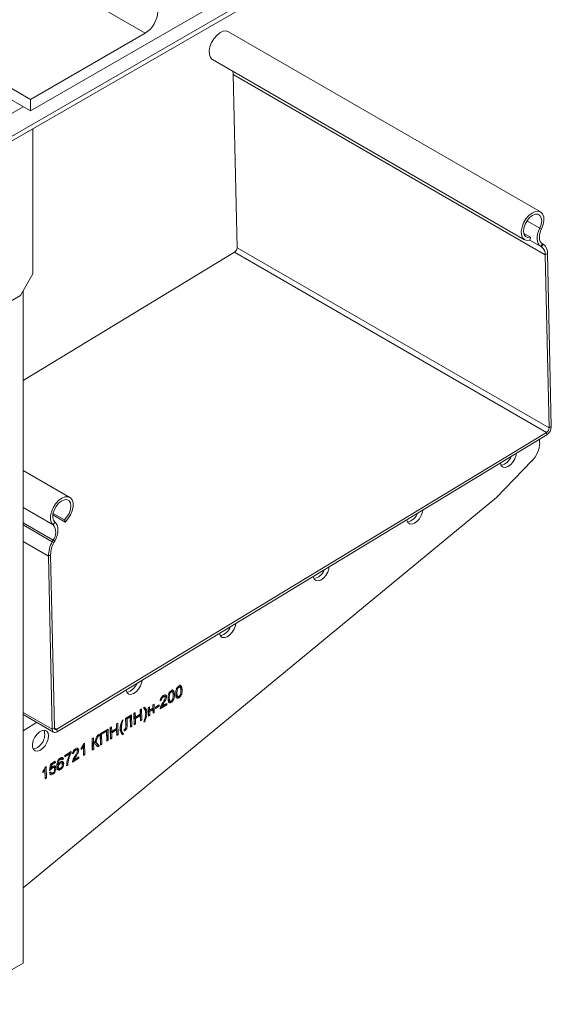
# Model space of a CAD drawing. Header units: millimetres. Extents: x -429 to 669, y -1273 to -42.
# Tile 3 of 10: x -107 to 44, y -1227 to -948. Entities that reach past the tile are written whole.
import ezdxf

# ---------------------------------------------------------------- set-up
doc = ezdxf.new("R2010")
doc.units = ezdxf.units.MM

msp = doc.modelspace()

# ---------------------------------------------------------------- linework, layer by layer
at = {"color": 7, "linetype": 'Continuous', "lineweight": 0}
for p, q in [((-71.5, -951.96), (-283.63, -829.5)), ((-165.9, -1013.81), (21.48, -905.63)), ((-46.6, -963.69), (41.79, -1014.71)), ((-165.9, -1007.27), (-106.15, -972.78)), ((36.59, -1005.09), (40.22, -1007.19)), ((40.72, -1007.35), (40.22, -1007.19)), ((37.42, -1010.56), (40.49, -1012.34)), ((37.42, -1010.56), (40.74, -1012.48)), ((40.94, -1011.56), (40.49, -1012.34)), ((40.74, -1012.48), (41.19, -1011.7)), ((-46.21, -1013.96), (42.18, -1064.99)), ((-45.52, -1012.73), (42.86, -1063.75)), ((42.43, -1014.33), (41.79, -1014.71)), ((42.86, -1063.75), (43.5, -1063.37)), ((42.19, -1065.71), (42.18, -1064.99)), ((-106.15, -1086.25), (-97.59, -1091.19)), ((-106.15, -1090.62), (-97.62, -1095.55)), ((-106.15, -1091.2), (-97.86, -1095.99)), ((-97.59, -1091.19), (-97.11, -1090.43)), ((-97.15, -1095.77), (-97.62, -1095.55)), ((-106.15, -1095.87), (-98.95, -1100.02)), ((-97.86, -1095.99), (-97.39, -1096.21)), ((-98.32, -1099.64), (-98.95, -1100.02)), ((-63.61, -1139.05), (-63.25, -1139.25)), ((-61.43, -1137.73), (-61.08, -1137.94)), ((-106.15, -1144.29), (-97.88, -1149.07)), ((-106.06, -1144.95), (-106.15, -1145)), ((-102.28, -1147.13), (-106.15, -1149.47)), ((-77.01, -1147.58), (-76.66, -1147.78)), ((-97.88, -1149.07), (-97.24, -1148.68)), ((-97.24, -1148.64), (-96.52, -1149.06)), ((-96.52, -1149.06), (-96.5, -1149.78)), ((-85.56, -1151.61), (-85.21, -1151.82)), ((-85.49, -1152.85), (-85.14, -1153.06))]:
    msp.add_line(p, q, dxfattribs=at)
at = {"color": 7, "linetype": 'Continuous', "lineweight": 15}
for p, q in [((-166.73, -1015.64), (20.66, -907.46)), ((-104.03, -974), (-26.25, -929.1)), ((-71.5, -951.96), (-104.03, -970.74)), ((40.46, -1002.57), (-47.92, -951.55)), ((-52.47, -959.43), (35.91, -1010.45)), ((-45.52, -1012.73), (-46.6, -963.69)), ((-104.03, -970.74), (-111.81, -966.25)), ((-104.03, -974), (-113.93, -968.29)), ((-104.03, -970.74), (-104.03, -974)), ((-103.32, -979.03), (-103.32, -1020.15)), ((35.68, -1008.66), (37.58, -1009.76)), ((37.58, -1009.76), (37.43, -1010.56)), ((41.19, -1011.7), (40.94, -1011.56)), ((-106.15, -1050.29), (-46.21, -1013.96)), ((40.74, -1012.48), (40.49, -1012.34)), ((42.86, -1063.75), (41.79, -1014.71)), ((43.5, -1063.37), (42.43, -1014.33)), ((-106.86, -1026.27), (-103.32, -1020.15)), ((-106.15, -1025.05), (-106.15, -1215.3)), ((-126.66, -1037.7), (-106.86, -1026.27)), ((-96.52, -1149.06), (42.18, -1064.99)), ((-96.5, -1149.78), (42.19, -1065.71)), ((40.2, -1067.91), (40.18, -1066.93)), ((27.97, -1083.39), (37.96, -1073.1)), ((-92.89, -1083.41), (-106.15, -1075.75)), ((-106.15, -1193.95), (27.97, -1083.39)), ((-97.72, -1088.39), (-94.25, -1090.38)), ((-97.64, -1087.93), (-94.43, -1089.78)), ((-94.25, -1090.38), (-94.43, -1089.78)), ((-97.62, -1095.55), (-97.86, -1095.99)), ((-97.15, -1095.77), (-97.39, -1096.21)), ((-98.95, -1100.02), (-97.88, -1149.07)), ((-98.32, -1099.64), (-97.24, -1148.68)), ((-62.37, -1137.02), (-62.02, -1137.23)), ((-61.63, -1137.21), (-62.08, -1136.96)), ((-66.76, -1139.68), (-66.41, -1139.89)), ((-65.96, -1139.85), (-66.4, -1139.59)), ((-65.87, -1139.67), (-65.92, -1139.96)), ((-65.91, -1139.47), (-65.87, -1139.67)), ((-65.87, -1139.67), (-65.52, -1139.87)), ((-65.06, -1139.93), (-64.7, -1140.13)), ((-64.92, -1138.79), (-64.56, -1138.99)), ((-64.54, -1138.34), (-64.19, -1138.54)), ((-63.81, -1138.53), (-64.25, -1138.28)), ((-62.88, -1138.61), (-62.53, -1138.81)), ((-62.74, -1137.47), (-62.39, -1137.67)), ((-62.69, -1139.55), (-62.25, -1139.8)), ((-62.16, -1139.81), (-62.3, -1139.91)), ((-62.3, -1139.91), (-61.95, -1140.12)), ((-72.03, -1142.92), (-71.77, -1142.76)), ((-70.66, -1142.97), (-70.3, -1142.75)), ((-70.61, -1145.33), (-70.66, -1142.97)), ((-70.65, -1142.96), (-70.63, -1143.5)), ((-70.3, -1142.75), (-70.28, -1143.7)), ((-69.36, -1142.18), (-69, -1141.96)), ((-69.34, -1143.13), (-69.36, -1142.18)), ((-69.34, -1142.17), (-69.3, -1144.11)), ((-69, -1141.96), (-68.95, -1144.32)), ((-68.61, -1142.77), (-67.56, -1142.14)), ((-68.6, -1143.15), (-68.61, -1142.77)), ((-67.55, -1142.51), (-68.6, -1143.15)), ((-67.87, -1142.32), (-67.55, -1142.51)), ((-67.56, -1142.14), (-67.55, -1142.51)), ((-66.93, -1140.79), (-67.29, -1140.97)), ((-67.28, -1140.59), (-66.93, -1140.79)), ((-65.43, -1142.18), (-67.28, -1143.31)), ((-65.78, -1141.98), (-67.18, -1142.83)), ((-67.18, -1142.41), (-66.82, -1142.61)), ((-66.82, -1142.61), (-65.44, -1141.77)), ((-66.63, -1141.47), (-66.27, -1141.67)), ((-65.78, -1141.98), (-65.78, -1141.98)), ((-65.78, -1141.98), (-65.43, -1142.18)), ((-65.44, -1141.77), (-65.43, -1142.18)), ((-64.87, -1140.86), (-64.43, -1141.12)), ((-64.33, -1141.12), (-64.48, -1141.23)), ((-64.48, -1141.23), (-64.12, -1141.43)), ((-106.15, -1144.89), (-97.48, -1149.9)), ((-77.1, -1145.99), (-75.4, -1144.96)), ((-75.79, -1145.57), (-76.69, -1146.12)), ((-76.11, -1145.39), (-75.79, -1145.57)), ((-75.72, -1148.42), (-75.79, -1145.57)), ((-75.74, -1145.17), (-75.68, -1147.98)), ((-75.4, -1144.96), (-75.33, -1148.18)), ((-74.74, -1144.56), (-74.35, -1144.32)), ((-74.67, -1147.79), (-74.74, -1144.56)), ((-74.69, -1144.53), (-74.67, -1145.44)), ((-74.67, -1145.44), (-74.32, -1145.64)), ((-74.35, -1145.62), (-74.66, -1145.81)), ((-74.66, -1145.81), (-74.63, -1147.34)), ((-74.66, -1145.81), (-74.31, -1146.02)), ((-74.35, -1144.32), (-74.32, -1145.64)), ((-74.32, -1145.64), (-72.94, -1144.81)), ((-72.93, -1145.18), (-74.31, -1146.02)), ((-73.25, -1145), (-72.93, -1145.18)), ((-72.97, -1143.49), (-72.57, -1143.24)), ((-72.94, -1144.81), (-72.97, -1143.49)), ((-72.9, -1146.71), (-72.93, -1145.18)), ((-72.91, -1143.45), (-72.85, -1146.27)), ((-72.57, -1143.24), (-72.5, -1146.47)), ((-71.56, -1143.3), (-71.21, -1143.51)), ((-71.39, -1144.18), (-71.04, -1144.39)), ((-70.63, -1143.5), (-70.28, -1143.7)), ((-70.32, -1143.68), (-70.63, -1143.87)), ((-70.63, -1143.87), (-70.6, -1144.9)), ((-70.63, -1143.87), (-70.27, -1144.07)), ((-70.6, -1144.9), (-70.62, -1144.91)), ((-70.25, -1145.11), (-70.61, -1145.33)), ((-70.6, -1144.9), (-70.25, -1145.11)), ((-70.28, -1143.7), (-69.34, -1143.13)), ((-69.33, -1143.5), (-70.27, -1144.07)), ((-70.27, -1144.07), (-70.25, -1145.11)), ((-69.65, -1143.32), (-69.33, -1143.5)), ((-69.31, -1144.54), (-69.33, -1143.5)), ((-69.3, -1144.11), (-69.32, -1144.12)), ((-68.95, -1144.32), (-69.31, -1144.54)), ((-69.3, -1144.11), (-68.95, -1144.32)), ((-81.45, -1148.63), (-81.05, -1148.39)), ((-81.4, -1148.6), (-81.38, -1149.51)), ((-81.05, -1148.39), (-81.02, -1149.71)), ((-79.67, -1147.55), (-79.28, -1147.31)), ((-79.64, -1148.87), (-79.67, -1147.55)), ((-79.62, -1147.52), (-79.56, -1150.33)), ((-79.28, -1147.31), (-79.2, -1150.53)), ((-78.64, -1148.58), (-78.29, -1148.79)), ((-78.41, -1147.82), (-78.22, -1147.93)), ((-78.24, -1147.1), (-78.05, -1147.21)), ((-78.01, -1146.54), (-77.75, -1146.39)), ((-77.05, -1148.26), (-77.1, -1145.99)), ((-77.05, -1145.96), (-77.01, -1147.58)), ((-77.01, -1145.94), (-76.69, -1146.12)), ((-76.69, -1146.12), (-76.66, -1147.78)), ((-75.68, -1147.98), (-75.73, -1148.01)), ((-75.33, -1148.18), (-75.72, -1148.42)), ((-75.68, -1147.98), (-75.33, -1148.18)), ((-74.63, -1147.34), (-74.68, -1147.37)), ((-74.27, -1147.55), (-74.67, -1147.79)), ((-74.63, -1147.34), (-74.27, -1147.55)), ((-74.31, -1146.02), (-74.27, -1147.55)), ((-72.85, -1146.27), (-72.91, -1146.3)), ((-72.5, -1146.47), (-72.9, -1146.71)), ((-72.85, -1146.27), (-72.5, -1146.47)), ((-71.68, -1146.85), (-71.94, -1147.01)), ((-71.86, -1146.75), (-71.68, -1146.85)), ((-85.37, -1151.06), (-85.02, -1151.27)), ((-85.1, -1150.8), (-84.75, -1151)), ((-85.03, -1150.76), (-84.67, -1150.96)), ((-84.95, -1150.71), (-84.6, -1150.92)), ((-84.6, -1150.54), (-84.6, -1150.92)), ((-84.28, -1150.34), (-82.07, -1149)), ((-84.21, -1153.57), (-84.28, -1150.34)), ((-84.22, -1150.31), (-84.16, -1153.12)), ((-84.19, -1150.29), (-83.87, -1150.47)), ((-82.46, -1149.62), (-83.87, -1150.47)), ((-83.87, -1150.47), (-83.81, -1153.33)), ((-82.78, -1149.43), (-82.46, -1149.62)), ((-82.39, -1152.47), (-82.46, -1149.62)), ((-82.41, -1149.21), (-82.35, -1152.02)), ((-82.07, -1149), (-82, -1152.23)), ((-81.38, -1151.85), (-81.45, -1148.63)), ((-81.38, -1149.51), (-81.02, -1149.71)), ((-81.06, -1149.69), (-81.37, -1149.88)), ((-81.37, -1149.88), (-81.33, -1151.41)), ((-81.37, -1149.88), (-81.01, -1150.08)), ((-81.02, -1149.71), (-79.64, -1148.87)), ((-79.64, -1149.25), (-81.01, -1150.08)), ((-81.01, -1150.08), (-80.98, -1151.61)), ((-79.96, -1149.06), (-79.64, -1149.25)), ((-79.6, -1150.78), (-79.64, -1149.25)), ((-79.56, -1150.33), (-79.61, -1150.36)), ((-79.2, -1150.53), (-79.6, -1150.78)), ((-79.56, -1150.33), (-79.2, -1150.53)), ((-78.02, -1150.28), (-77.66, -1150.48)), ((-77.66, -1150.48), (-77.92, -1150.63)), ((-77.54, -1149.52), (-77.47, -1149.11)), ((-77.49, -1149.22), (-77.22, -1149.37)), ((-89.4, -1153.75), (-89.05, -1153.95)), ((-88.99, -1156.47), (-89.05, -1153.95)), ((-89.04, -1153.4), (-88.98, -1156.04)), ((-88.93, -1153.16), (-88.7, -1153.02)), ((-88.7, -1153.02), (-88.63, -1156.25)), ((-86.6, -1151.75), (-86.2, -1151.51)), ((-86.53, -1154.97), (-86.6, -1151.75)), ((-86.54, -1151.72), (-86.52, -1152.75)), ((-86.52, -1152.75), (-86.17, -1152.95)), ((-86.51, -1153.04), (-86.48, -1154.53)), ((-86.51, -1153.04), (-86.16, -1153.24)), ((-86.2, -1151.51), (-86.17, -1152.95)), ((-85.73, -1153.22), (-86.18, -1152.97)), ((-86.16, -1153.24), (-86.13, -1154.73)), ((-85.87, -1152.69), (-85.68, -1152.8)), ((-85.57, -1152.78), (-85.49, -1152.85)), ((-85.49, -1152.85), (-84.89, -1153.56)), ((-85, -1154.05), (-85.49, -1153.47)), ((-84.89, -1153.56), (-85.23, -1153.77)), ((-85.14, -1153.06), (-84.53, -1153.76)), ((-84.53, -1153.76), (-85, -1154.05)), ((-84.89, -1153.56), (-84.53, -1153.76)), ((-84.16, -1153.12), (-84.22, -1153.15)), ((-83.81, -1153.33), (-84.21, -1153.57)), ((-84.16, -1153.12), (-83.81, -1153.33)), ((-82.35, -1152.02), (-82.4, -1152.06)), ((-82, -1152.23), (-82.39, -1152.47)), ((-82.35, -1152.02), (-82, -1152.23)), ((-81.33, -1151.41), (-81.39, -1151.44)), ((-80.98, -1151.61), (-81.38, -1151.85)), ((-81.33, -1151.41), (-80.98, -1151.61)), ((-94.32, -1156.47), (-92.51, -1155.37)), ((-93.21, -1155.8), (-94.32, -1156.47)), ((-94.31, -1156.88), (-94.32, -1156.47)), ((-92.86, -1156.01), (-94.31, -1156.88)), ((-93.21, -1155.8), (-92.86, -1156.01)), ((-92.85, -1155.5), (-93.02, -1155.91)), ((-92.78, -1155.54), (-92.5, -1155.71)), ((-92.51, -1155.37), (-92.5, -1155.71)), ((-91.8, -1155.86), (-92.16, -1156.04)), ((-92.15, -1155.66), (-91.8, -1155.86)), ((-91.69, -1157.68), (-90.31, -1156.85)), ((-91.63, -1154.76), (-91.27, -1154.96)), ((-91.49, -1156.54), (-91.14, -1156.74)), ((-90.83, -1154.92), (-91.27, -1154.67)), ((-90.78, -1154.55), (-90.74, -1154.74)), ((-90.74, -1154.74), (-90.78, -1155.03)), ((-90.74, -1154.74), (-90.38, -1154.95)), ((-90.31, -1156.85), (-90.3, -1157.26)), ((-89.69, -1154.83), (-89.7, -1154.44)), ((-88.98, -1156.04), (-89, -1156.05)), ((-88.63, -1156.25), (-88.99, -1156.47)), ((-88.98, -1156.04), (-88.63, -1156.25)), ((-86.48, -1154.53), (-86.54, -1154.56)), ((-86.13, -1154.73), (-86.53, -1154.97)), ((-86.48, -1154.53), (-86.13, -1154.73)), ((-99.81, -1159.76), (-99.58, -1159.62)), ((-99.58, -1159.62), (-99.5, -1162.84)), ((-98.6, -1160.74), (-98.34, -1158.91)), ((-98.35, -1158.96), (-98.04, -1159.14)), ((-98.34, -1158.91), (-97, -1158.1)), ((-97.35, -1158.31), (-98.34, -1158.91)), ((-98.04, -1159.14), (-98.16, -1160.07)), ((-96.99, -1158.51), (-98.04, -1159.14)), ((-97.3, -1159.92), (-97.74, -1159.67)), ((-97.35, -1158.31), (-97.35, -1158.31)), ((-97.35, -1158.31), (-96.99, -1158.51)), ((-97, -1158.1), (-96.99, -1158.51)), ((-96.52, -1158.91), (-96.17, -1159.11)), ((-96.51, -1159.52), (-96.16, -1159.73)), ((-96.07, -1157.71), (-95.86, -1157.83)), ((-95.83, -1158.56), (-95.58, -1158.7)), ((-95.82, -1157.4), (-95.55, -1157.55)), ((-95.12, -1158.66), (-95.56, -1158.41)), ((-95.55, -1157.3), (-95.2, -1157.51)), ((-95.05, -1157.29), (-95.28, -1157.46)), ((-95.11, -1157.11), (-95.05, -1157.29)), ((-94.7, -1157.5), (-95.06, -1157.76)), ((-95.05, -1157.29), (-94.7, -1157.5)), ((-94.99, -1158.61), (-95.02, -1158.89)), ((-94.99, -1158.61), (-94.63, -1158.81)), ((-93.45, -1159.17), (-93.81, -1159.39)), ((-93.8, -1158.97), (-93.45, -1159.17)), ((-93.7, -1158.01), (-93.35, -1158.22)), ((-90.3, -1157.26), (-92.15, -1158.38)), ((-90.65, -1157.05), (-92.05, -1157.9)), ((-92.04, -1157.48), (-91.69, -1157.68)), ((-90.65, -1157.05), (-90.65, -1157.05)), ((-90.65, -1157.05), (-90.3, -1157.26)), ((-100.56, -1161.42), (-100.57, -1161.04)), ((-100.28, -1160.34), (-99.92, -1160.55)), ((-99.92, -1159.99), (-99.86, -1162.64)), ((-99.87, -1163.06), (-99.92, -1160.55)), ((-98.62, -1161.42), (-98.26, -1161.16)), ((-98.23, -1160.56), (-98.6, -1160.74)), ((-98.55, -1160.38), (-98.23, -1160.56)), ((-98.48, -1159.88), (-98.16, -1160.07)), ((-98.07, -1161.6), (-98.44, -1161.74)), ((-98.43, -1161.29), (-98.04, -1161.51)), ((-97.96, -1161.5), (-98.07, -1161.6)), ((-98.07, -1161.6), (-97.72, -1161.8)), ((-97.99, -1159.84), (-97.76, -1159.98)), ((-97.36, -1160.77), (-97.01, -1160.97)), ((-97.16, -1159.88), (-97.2, -1160.18)), ((-97.16, -1159.88), (-96.81, -1160.09)), ((-96.36, -1159.93), (-95.92, -1160.19)), ((-95.86, -1160.25), (-95.5, -1160.46)), ((-99.86, -1162.64), (-99.88, -1162.65)), ((-99.5, -1162.84), (-99.87, -1163.06)), ((-99.86, -1162.64), (-99.5, -1162.84)), ((-126.3, -1226.94), (-106.15, -1215.3))]:
    msp.add_line(p, q, dxfattribs=at)
at = {"color": 7, "linetype": 'Continuous', "lineweight": 15, "flags": 128}
for points in [[(-47.92, -951.55), (-48.59, -951.34), (-49.44, -951.44), (-50.35, -951.86), (-51.25, -952.58), (-52.07, -953.54), (-52.73, -954.65), (-53.19, -955.83), (-53.4, -956.98), (-53.36, -958.02), (-53.06, -958.84), (-52.53, -959.4), (-52.47, -959.43)], [(40.72, -1007.35), (41.17, -1006.17), (41.39, -1005.02), (41.35, -1003.99), (41.05, -1003.16), (40.52, -1002.6), (39.8, -1002.37), (38.95, -1002.46), (38.04, -1002.89), (37.14, -1003.61), (36.32, -1004.56), (35.66, -1005.68), (35.2, -1006.86), (34.99, -1008.01), (35.03, -1009.04), (35.33, -1009.87), (35.86, -1010.42), (36.58, -1010.66), (37.43, -1010.56)], [(40.22, -1007.19), (40.62, -1006.12), (40.77, -1005.1), (40.66, -1004.22), (40.29, -1003.57), (39.71, -1003.23), (38.98, -1003.22), (38.16, -1003.55), (37.35, -1004.18), (36.62, -1005.06), (36.05, -1006.08), (35.7, -1007.14), (35.61, -1008.14), (35.78, -1008.98), (36.2, -1009.56), (36.82, -1009.83), (37.58, -1009.76)], [(40.49, -1012.34), (40.08, -1012.01), (39.78, -1011.56), (39.57, -1010.99), (39.48, -1010.32), (39.5, -1009.59), (39.63, -1008.8), (39.87, -1007.99), (40.22, -1007.19)], [(40.94, -1011.56), (40.61, -1011.29), (40.36, -1010.92), (40.19, -1010.46), (40.11, -1009.91), (40.13, -1009.31), (40.24, -1008.67), (40.44, -1008.01), (40.72, -1007.35)], [(29.06, -1073.67), (29.08, -1073.77), (29.34, -1074.43), (29.82, -1074.83), (30.47, -1074.92), (31.2, -1074.69), (31.96, -1074.16), (32.64, -1073.39), (33.18, -1072.47), (33.53, -1071.49), (33.62, -1070.91)], [(-94.25, -1090.38), (-93.42, -1089.46), (-92.73, -1088.37), (-92.24, -1087.19), (-91.98, -1086.03), (-91.98, -1084.97), (-92.24, -1084.11), (-92.74, -1083.51), (-93.43, -1083.22), (-94.27, -1083.26), (-95.17, -1083.64), (-96.08, -1084.31), (-96.91, -1085.24), (-97.6, -1086.33), (-98.1, -1087.51), (-98.35, -1088.67), (-98.35, -1089.73), (-98.09, -1090.59), (-97.59, -1091.19)], [(-94.43, -1089.78), (-93.69, -1088.94), (-93.1, -1087.94), (-92.71, -1086.87), (-92.58, -1085.85), (-92.72, -1084.99), (-93.1, -1084.36), (-93.7, -1084.05), (-94.44, -1084.07), (-95.26, -1084.43), (-96.07, -1085.08), (-96.79, -1085.97), (-97.34, -1087), (-97.67, -1088.06), (-97.74, -1089.06), (-97.55, -1089.87), (-97.11, -1090.43)], [(2.56, -1089.74), (2.57, -1089.83), (2.83, -1090.5), (3.31, -1090.9), (3.96, -1090.99), (4.7, -1090.75), (5.45, -1090.23), (6.13, -1089.46), (6.68, -1088.54), (7.02, -1087.56), (7.11, -1086.98)], [(-97.11, -1090.43), (-96.74, -1090.8), (-96.47, -1091.3), (-96.31, -1091.91), (-96.25, -1092.6), (-96.32, -1093.36), (-96.49, -1094.16), (-96.77, -1094.97), (-97.15, -1095.77)], [(-23.95, -1105.81), (-23.94, -1105.9), (-23.67, -1106.57), (-23.19, -1106.97), (-22.55, -1107.06), (-21.81, -1106.82), (-21.06, -1106.29), (-20.38, -1105.53), (-19.83, -1104.61), (-19.49, -1103.63), (-19.39, -1103.04)], [(-50.46, -1121.88), (-50.45, -1121.97), (-50.18, -1122.64), (-49.7, -1123.04), (-49.06, -1123.12), (-48.32, -1122.89), (-47.57, -1122.36), (-46.88, -1121.6), (-46.34, -1120.68), (-46, -1119.7), (-45.9, -1119.11)], [(-76.97, -1137.94), (-76.95, -1138.04), (-76.69, -1138.71), (-76.21, -1139.1), (-75.57, -1139.19), (-74.83, -1138.96), (-74.08, -1138.43), (-73.39, -1137.67), (-72.85, -1136.74), (-72.51, -1135.77), (-72.41, -1135.18)], [(-98.91, -1150.91), (-99.05, -1150.13), (-99.43, -1149.59), (-100, -1149.35), (-100.7, -1149.42), (-101.45, -1149.81), (-102.18, -1150.46), (-102.8, -1151.32), (-103.25, -1152.28), (-103.48, -1153.24), (-103.46, -1154.11), (-103.2, -1154.77), (-102.72, -1155.17), (-102.08, -1155.26), (-101.34, -1155.03), (-100.59, -1154.5), (-99.9, -1153.73), (-99.36, -1152.81), (-99.01, -1151.84), (-98.91, -1150.91)], [(-97.88, -1149.07), (-97.84, -1149.35), (-97.76, -1149.59), (-97.63, -1149.78), (-97.46, -1149.91), (-97.25, -1149.98), (-97.02, -1149.98), (-96.76, -1149.91), (-96.5, -1149.78)], [(-97.24, -1148.68), (-97.22, -1148.83), (-97.18, -1148.96), (-97.11, -1149.06), (-97.02, -1149.12), (-96.91, -1149.16), (-96.79, -1149.16), (-96.65, -1149.13), (-96.52, -1149.06)]]:
    msp.add_lwpolyline(points, dxfattribs=at)
at = {"color": 7, "linetype": 'Continuous', "lineweight": 15}
for centre, radius, start, end in [((-75.64, -945.49), 7.68, 302.6054, 357.3946), ((-50.35, -963.73), 3.75, 0.7072, 15.3222), ((39.47, -1014.12), 2.96, 355.9302, 54.6409), ((-47.06, -1012.68), 1.54, 303.4205, 358.2342), ((39.28, -1014.53), 2.52, 355.9304, 54.6405), ((41.33, -1063.71), 1.54, 303.4205, 358.2342), ((40.58, -1063.28), 2.92, 303.4207, 358.2337), ((32.46, -1067.65), 7.75, 315.2306, 358.0889), ((28.43, -1070.45), 3.96, 282.2219, 340.0162), ((1.92, -1086.52), 3.96, 282.2212, 340.0169), ((-100.47, -1093.35), 3.6, 322.3138, 36.8341), ((-90.54, -1100.13), 8.41, 150.4468, 179.2514), ((-91.17, -1099.73), 7.15, 150.4468, 179.2514), ((-24.58, -1102.58), 3.96, 282.2215, 340.016), ((-51.09, -1118.65), 3.96, 282.2222, 340.0159), ((-77.6, -1134.72), 3.96, 282.2218, 340.0163), ((-104.19, -1150.58), 4.18, 282.7228, 17.2826)]:
    msp.add_arc(centre, radius, start, end, dxfattribs=at)
for points, knots in [([(-62.89, -1139.03), (-62.89, -1138.66), (-62.88, -1138.18), (-62.66, -1137.56), (-62.48, -1137.26), (-62.26, -1137.01), (-62.1, -1136.9), (-62.02, -1136.85)], [0, 0, 0, 0, 0.499156, 0.624525, 0.749596, 0.874673, 1, 1, 1, 1]), ([(-62.02, -1137.23), (-62.06, -1137.25), (-62.14, -1137.31), (-62.28, -1137.46), (-62.34, -1137.59), (-62.39, -1137.67)], [0, 0, 0, 0, 0.280449, 0.560678, 1, 1, 1, 1]), ([(-62.03, -1136.99), (-62.04, -1136.98), (-62.07, -1136.95), (-62.12, -1136.95), (-62.16, -1136.96)], [0, 0, 0, 0, 0.182447, 1, 1, 1, 1]), ([(-62.02, -1136.85), (-61.94, -1136.81), (-61.78, -1136.72), (-61.55, -1136.7), (-61.37, -1136.77), (-61.13, -1137.13), (-61.1, -1137.58), (-61.08, -1137.94)], [0, 0, 0, 0, 0.125373, 0.250643, 0.375701, 0.501116, 1, 1, 1, 1]), ([(-61.44, -1138.15), (-61.45, -1137.89), (-61.46, -1137.56), (-61.58, -1137.26), (-61.69, -1137.16), (-61.84, -1137.14), (-61.96, -1137.2), (-62.02, -1137.23)], [0, 0, 0, 0, 0.500351, 0.625522, 0.750518, 0.875255, 1, 1, 1, 1]), ([(-61.79, -1136.56), (-61.77, -1136.57), (-61.69, -1136.6), (-61.5, -1136.94), (-61.46, -1137.38), (-61.43, -1137.73)], [0, 0, 0, 0, 0.057353, 0.246722, 1, 1, 1, 1]), ([(-67.29, -1140.97), (-67.27, -1140.81), (-67.24, -1140.5), (-67, -1140.04), (-66.7, -1139.71), (-66.51, -1139.58), (-66.41, -1139.51)], [0, 0, 0, 0, 0.280245, 0.558897, 0.779133, 1, 1, 1, 1]), ([(-66.41, -1139.89), (-66.48, -1139.94), (-66.64, -1140.05), (-66.82, -1140.31), (-66.92, -1140.57), (-66.93, -1140.72), (-66.93, -1140.79)], [0, 0, 0, 0, 0.280408, 0.559483, 0.779371, 1, 1, 1, 1]), ([(-66.61, -1141.68), (-66.44, -1141.4), (-66.19, -1141), (-65.92, -1140.45), (-65.89, -1140.21), (-65.88, -1140.1)], [0, 0, 0, 0, 0.56131, 0.781388, 1, 1, 1, 1]), ([(-66.37, -1139.63), (-66.39, -1139.62), (-66.43, -1139.58), (-66.49, -1139.59), (-66.53, -1139.6)], [0, 0, 0, 0, 0.495996, 1, 1, 1, 1]), ([(-66.41, -1139.51), (-66.28, -1139.44), (-66.04, -1139.31), (-65.74, -1139.36), (-65.55, -1139.56), (-65.53, -1139.77), (-65.52, -1139.87)], [0, 0, 0, 0, 0.280486, 0.559649, 0.77976, 1, 1, 1, 1]), ([(-65.88, -1140.1), (-65.89, -1140.02), (-65.91, -1139.87), (-66.06, -1139.78), (-66.24, -1139.79), (-66.35, -1139.86), (-66.41, -1139.89)], [0, 0, 0, 0, 0.279078, 0.558613, 0.779046, 1, 1, 1, 1]), ([(-65.52, -1139.87), (-65.53, -1140.04), (-65.56, -1140.37), (-65.86, -1141), (-66.12, -1141.42), (-66.27, -1141.67)], [0, 0, 0, 0, 0.278745, 0.558836, 1, 1, 1, 1]), ([(-65.07, -1140.35), (-65.06, -1139.97), (-65.06, -1139.5), (-64.83, -1138.88), (-64.66, -1138.58), (-64.43, -1138.33), (-64.27, -1138.22), (-64.19, -1138.17)], [0, 0, 0, 0, 0.4991462, 0.6245258, 0.7495967, 0.8746745, 1, 1, 1, 1]), ([(-65.06, -1139.93), (-65.05, -1140.19), (-65.03, -1140.51), (-64.93, -1140.82), (-64.85, -1140.87), (-64.82, -1140.89)], [0, 0, 0, 0, 0.689892, 0.862534, 1, 1, 1, 1]), ([(-64.56, -1138.99), (-64.62, -1139.22), (-64.72, -1139.62), (-64.71, -1139.97), (-64.7, -1140.13)], [0, 0, 0, 0, 0.558056, 1, 1, 1, 1]), ([(-64.7, -1140.13), (-64.69, -1140.39), (-64.68, -1140.72), (-64.57, -1141.03), (-64.45, -1141.12), (-64.31, -1141.15), (-64.19, -1141.09), (-64.13, -1141.06)], [0, 0, 0, 0, 0.500356, 0.625568, 0.750537, 0.875301, 1, 1, 1, 1]), ([(-64.19, -1138.54), (-64.23, -1138.57), (-64.31, -1138.63), (-64.45, -1138.78), (-64.52, -1138.91), (-64.56, -1138.99)], [0, 0, 0, 0, 0.280449, 0.560678, 1, 1, 1, 1]), ([(-64.21, -1138.31), (-64.22, -1138.3), (-64.25, -1138.27), (-64.3, -1138.27), (-64.34, -1138.28)], [0, 0, 0, 0, 0.1823541, 1, 1, 1, 1]), ([(-64.19, -1138.17), (-64.11, -1138.13), (-63.95, -1138.04), (-63.73, -1138.01), (-63.54, -1138.09), (-63.31, -1138.45), (-63.28, -1138.9), (-63.25, -1139.25)], [0, 0, 0, 0, 0.125372, 0.250642, 0.3757, 0.501116, 1, 1, 1, 1]), ([(-63.62, -1139.47), (-63.62, -1139.21), (-63.63, -1138.88), (-63.76, -1138.57), (-63.87, -1138.48), (-64.02, -1138.46), (-64.13, -1138.51), (-64.19, -1138.54)], [0, 0, 0, 0, 0.500353, 0.625525, 0.75051, 0.875255, 1, 1, 1, 1]), ([(-64.13, -1141.06), (-64.07, -1141.02), (-63.96, -1140.94), (-63.82, -1140.73), (-63.71, -1140.51), (-63.61, -1140.07), (-63.61, -1139.74), (-63.62, -1139.47)], [0, 0, 0, 0, 0.1246578, 0.2494215, 0.3743849, 0.4995846, 1, 1, 1, 1]), ([(-63.25, -1139.25), (-63.26, -1139.63), (-63.26, -1140.11), (-63.49, -1140.73), (-63.66, -1141.03), (-63.88, -1141.27), (-64.04, -1141.38), (-64.12, -1141.43)], [0, 0, 0, 0, 0.49911, 0.62446, 0.749552, 0.874657, 1, 1, 1, 1]), ([(-63.96, -1137.88), (-63.94, -1137.89), (-63.86, -1137.92), (-63.67, -1138.26), (-63.64, -1138.7), (-63.61, -1139.05)], [0, 0, 0, 0, 0.057353, 0.246722, 1, 1, 1, 1]), ([(-62.3, -1139.91), (-62.44, -1139.98), (-62.66, -1140.1), (-62.83, -1140.03), (-62.9, -1140)], [0, 0, 0, 0, 0.608145, 1, 1, 1, 1]), ([(-62.59, -1140.19), (-62.69, -1140.01), (-62.87, -1139.7), (-62.88, -1139.24), (-62.89, -1139.03)], [0, 0, 0, 0, 0.557977, 1, 1, 1, 1]), ([(-62.88, -1138.61), (-62.87, -1138.87), (-62.86, -1139.19), (-62.75, -1139.5), (-62.68, -1139.55), (-62.65, -1139.57)], [0, 0, 0, 0, 0.689892, 0.862534, 1, 1, 1, 1]), ([(-61.95, -1140.12), (-62.08, -1140.19), (-62.33, -1140.31), (-62.51, -1140.23), (-62.59, -1140.19)], [0, 0, 0, 0, 0.559714, 1, 1, 1, 1]), ([(-62.39, -1137.67), (-62.44, -1137.9), (-62.54, -1138.3), (-62.53, -1138.66), (-62.53, -1138.81)], [0, 0, 0, 0, 0.558056, 1, 1, 1, 1]), ([(-62.53, -1138.81), (-62.52, -1139.07), (-62.51, -1139.4), (-62.39, -1139.71), (-62.28, -1139.8), (-62.13, -1139.83), (-62.01, -1139.77), (-61.96, -1139.74)], [0, 0, 0, 0, 0.5003567, 0.6255679, 0.7505369, 0.8753012, 1, 1, 1, 1]), ([(-61.96, -1139.74), (-61.9, -1139.7), (-61.78, -1139.62), (-61.64, -1139.41), (-61.54, -1139.19), (-61.43, -1138.75), (-61.44, -1138.42), (-61.44, -1138.15)], [0, 0, 0, 0, 0.1246582, 0.2494216, 0.374385, 0.4995846, 1, 1, 1, 1]), ([(-61.08, -1137.94), (-61.08, -1138.31), (-61.08, -1138.79), (-61.31, -1139.41), (-61.49, -1139.71), (-61.71, -1139.95), (-61.87, -1140.06), (-61.95, -1140.12)], [0, 0, 0, 0, 0.49911, 0.624462, 0.749554, 0.874658, 1, 1, 1, 1]), ([(-71.7, -1143.36), (-71.76, -1143.28), (-71.86, -1143.12), (-71.97, -1142.98), (-72.03, -1142.92)], [0, 0, 0, 0, 0.55993, 1, 1, 1, 1]), ([(-71.87, -1142.82), (-71.84, -1142.86), (-71.71, -1142.99), (-71.62, -1143.17), (-71.56, -1143.3)], [0, 0, 0, 0, 0.266291, 1, 1, 1, 1]), ([(-71.77, -1142.76), (-71.65, -1142.88), (-71.42, -1143.08), (-71.27, -1143.38), (-71.21, -1143.51)], [0, 0, 0, 0, 0.560016, 1, 1, 1, 1]), ([(-67.28, -1143.31), (-67.28, -1143.25), (-67.28, -1143.15), (-67.26, -1143.04), (-67.25, -1143)], [0, 0, 0, 0, 0.559956, 1, 1, 1, 1]), ([(-67.25, -1143), (-67.16, -1142.74), (-67.01, -1142.28), (-66.73, -1141.87), (-66.61, -1141.68)], [0, 0, 0, 0, 0.558358, 1, 1, 1, 1]), ([(-66.27, -1141.67), (-66.34, -1141.77), (-66.45, -1141.95), (-66.6, -1142.19), (-66.72, -1142.39), (-66.79, -1142.54), (-66.82, -1142.61)], [0, 0, 0, 0, 0.340033, 0.56007, 0.780088, 1, 1, 1, 1]), ([(-64.76, -1141.51), (-64.86, -1141.33), (-65.05, -1141.02), (-65.06, -1140.56), (-65.07, -1140.35)], [0, 0, 0, 0, 0.5579766, 1, 1, 1, 1]), ([(-64.48, -1141.23), (-64.61, -1141.3), (-64.84, -1141.42), (-65.01, -1141.34), (-65.07, -1141.32)], [0, 0, 0, 0, 0.608147, 1, 1, 1, 1]), ([(-64.12, -1141.43), (-64.26, -1141.5), (-64.5, -1141.63), (-64.68, -1141.54), (-64.76, -1141.51)], [0, 0, 0, 0, 0.559716, 1, 1, 1, 1]), ([(-71.94, -1147.01), (-71.76, -1146.54), (-71.46, -1145.71), (-71.42, -1144.95), (-71.4, -1144.61)], [0, 0, 0, 0, 0.560021, 1, 1, 1, 1]), ([(-71.5, -1143.87), (-71.53, -1143.77), (-71.58, -1143.59), (-71.66, -1143.43), (-71.7, -1143.36)], [0, 0, 0, 0, 0.559962, 1, 1, 1, 1]), ([(-71.04, -1144.39), (-71.08, -1144.84), (-71.15, -1145.64), (-71.52, -1146.48), (-71.68, -1146.85)], [0, 0, 0, 0, 0.558714, 1, 1, 1, 1]), ([(-71.56, -1143.3), (-71.51, -1143.45), (-71.42, -1143.72), (-71.4, -1144.04), (-71.39, -1144.18)], [0, 0, 0, 0, 0.559843, 1, 1, 1, 1]), ([(-71.4, -1144.61), (-71.41, -1144.46), (-71.42, -1144.2), (-71.48, -1143.97), (-71.5, -1143.87)], [0, 0, 0, 0, 0.559915, 1, 1, 1, 1]), ([(-71.21, -1143.51), (-71.16, -1143.66), (-71.06, -1143.92), (-71.05, -1144.25), (-71.04, -1144.39)], [0, 0, 0, 0, 0.559843, 1, 1, 1, 1]), ([(-78.65, -1149), (-78.65, -1148.81), (-78.64, -1148.47), (-78.56, -1148.1), (-78.52, -1147.94)], [0, 0, 0, 0, 0.559865, 1, 1, 1, 1]), ([(-78.64, -1148.58), (-78.59, -1148.97), (-78.51, -1149.65), (-78.17, -1150.09), (-78.02, -1150.28)], [0, 0, 0, 0, 0.559136, 1, 1, 1, 1]), ([(-78.52, -1147.94), (-78.45, -1147.68), (-78.31, -1147.21), (-78.1, -1146.75), (-78.01, -1146.54)], [0, 0, 0, 0, 0.559776, 1, 1, 1, 1]), ([(-78.22, -1147.93), (-78.25, -1148.1), (-78.29, -1148.39), (-78.29, -1148.66), (-78.29, -1148.79)], [0, 0, 0, 0, 0.559963, 1, 1, 1, 1]), ([(-78.05, -1147.21), (-78.09, -1147.34), (-78.16, -1147.59), (-78.2, -1147.83), (-78.22, -1147.93)], [0, 0, 0, 0, 0.559936, 1, 1, 1, 1]), ([(-77.75, -1146.39), (-77.81, -1146.54), (-77.92, -1146.81), (-78.01, -1147.09), (-78.05, -1147.21)], [0, 0, 0, 0, 0.560041, 1, 1, 1, 1]), ([(-77.31, -1149.05), (-77.28, -1149.03), (-77.22, -1148.99), (-77.14, -1148.89), (-77.09, -1148.78), (-77.05, -1148.56), (-77.05, -1148.4), (-77.05, -1148.26)], [0, 0, 0, 0, 0.125103, 0.249891, 0.374551, 0.499656, 1, 1, 1, 1]), ([(-76.66, -1147.78), (-76.64, -1148.05), (-76.63, -1148.38), (-76.76, -1148.84), (-76.88, -1149.07), (-77.04, -1149.25), (-77.16, -1149.33), (-77.22, -1149.37)], [0, 0, 0, 0, 0.500282, 0.625331, 0.750167, 0.874952, 1, 1, 1, 1]), ([(-77.01, -1147.58), (-76.98, -1147.84), (-76.96, -1148.12), (-77.06, -1148.43), (-77.06, -1148.43)], [0, 0, 0, 0, 0.975084, 1, 1, 1, 1]), ([(-85.55, -1151.9), (-85.49, -1151.63), (-85.39, -1151.26), (-85.07, -1150.85), (-84.92, -1150.74), (-84.84, -1150.68)], [0, 0, 0, 0, 0.558599, 0.779367, 1, 1, 1, 1]), ([(-85.02, -1151.27), (-85.06, -1151.37), (-85.14, -1151.55), (-85.19, -1151.74), (-85.21, -1151.82)], [0, 0, 0, 0, 0.559027, 1, 1, 1, 1]), ([(-84.75, -1151), (-84.8, -1151.04), (-84.9, -1151.1), (-84.98, -1151.22), (-85.02, -1151.27)], [0, 0, 0, 0, 0.5609641, 1, 1, 1, 1]), ([(-84.84, -1150.68), (-84.79, -1150.66), (-84.72, -1150.61), (-84.64, -1150.56), (-84.6, -1150.54)], [0, 0, 0, 0, 0.560181, 1, 1, 1, 1]), ([(-84.67, -1150.96), (-84.69, -1150.97), (-84.71, -1150.98), (-84.74, -1151), (-84.75, -1151)], [0, 0, 0, 0, 0.5600293, 1, 1, 1, 1]), ([(-84.6, -1150.92), (-84.61, -1150.93), (-84.64, -1150.94), (-84.66, -1150.95), (-84.67, -1150.96)], [0, 0, 0, 0, 0.559989, 1, 1, 1, 1]), ([(-77.92, -1150.63), (-78.14, -1150.41), (-78.53, -1150.02), (-78.61, -1149.31), (-78.65, -1149)], [0, 0, 0, 0, 0.560141, 1, 1, 1, 1]), ([(-78.29, -1148.79), (-78.24, -1149.17), (-78.15, -1149.86), (-77.81, -1150.29), (-77.66, -1150.48)], [0, 0, 0, 0, 0.559136, 1, 1, 1, 1]), ([(-77.22, -1149.37), (-77.28, -1149.41), (-77.39, -1149.46), (-77.49, -1149.51), (-77.54, -1149.52)], [0, 0, 0, 0, 0.5598892, 1, 1, 1, 1]), ([(-77.47, -1149.11), (-77.44, -1149.1), (-77.39, -1149.09), (-77.33, -1149.06), (-77.31, -1149.05)], [0, 0, 0, 0, 0.560189, 1, 1, 1, 1]), ([(-89.7, -1154.44), (-89.52, -1154.22), (-89.21, -1153.83), (-89.02, -1153.37), (-88.93, -1153.16)], [0, 0, 0, 0, 0.560434, 1, 1, 1, 1]), ([(-89.05, -1153.95), (-89.16, -1154.13), (-89.35, -1154.44), (-89.59, -1154.71), (-89.69, -1154.83)], [0, 0, 0, 0, 0.559684, 1, 1, 1, 1]), ([(-86.13, -1153), (-86.14, -1152.99), (-86.18, -1152.95), (-86.32, -1152.94), (-86.45, -1153.01), (-86.51, -1153.04)], [0, 0, 0, 0, 0.060964, 0.529701, 1, 1, 1, 1]), ([(-86.17, -1152.95), (-86.08, -1152.9), (-85.89, -1152.78), (-85.67, -1152.36), (-85.6, -1152.07), (-85.55, -1151.9)], [0, 0, 0, 0, 0.280885, 0.55677, 1, 1, 1, 1]), ([(-85.49, -1153.47), (-85.58, -1153.36), (-85.7, -1153.2), (-85.96, -1153.14), (-86.09, -1153.21), (-86.16, -1153.24)], [0, 0, 0, 0, 0.5611815, 0.7802255, 1, 1, 1, 1]), ([(-85.21, -1151.82), (-85.26, -1152.01), (-85.33, -1152.29), (-85.52, -1152.62), (-85.63, -1152.74), (-85.68, -1152.8)], [0, 0, 0, 0, 0.560351, 0.7798, 1, 1, 1, 1]), ([(-85.68, -1152.8), (-85.61, -1152.8), (-85.48, -1152.78), (-85.3, -1152.88), (-85.2, -1152.99), (-85.14, -1153.06)], [0, 0, 0, 0, 0.279313, 0.5595, 1, 1, 1, 1]), ([(-93.81, -1159.39), (-93.74, -1158.77), (-93.62, -1157.66), (-93.09, -1156.51), (-92.86, -1156.01)], [0, 0, 0, 0, 0.559321, 1, 1, 1, 1]), ([(-92.5, -1155.71), (-92.71, -1156.18), (-93.07, -1157.02), (-93.26, -1157.85), (-93.35, -1158.22)], [0, 0, 0, 0, 0.559644, 1, 1, 1, 1]), ([(-92.16, -1156.04), (-92.14, -1155.89), (-92.11, -1155.58), (-91.87, -1155.11), (-91.57, -1154.78), (-91.37, -1154.65), (-91.27, -1154.58)], [0, 0, 0, 0, 0.2802316, 0.5588863, 0.7791297, 1, 1, 1, 1]), ([(-92.11, -1158.07), (-92.03, -1157.81), (-91.87, -1157.36), (-91.6, -1156.94), (-91.48, -1156.76)], [0, 0, 0, 0, 0.55835, 1, 1, 1, 1]), ([(-91.27, -1154.96), (-91.35, -1155.01), (-91.51, -1155.12), (-91.69, -1155.38), (-91.79, -1155.65), (-91.79, -1155.79), (-91.8, -1155.86)], [0, 0, 0, 0, 0.280417, 0.559497, 0.779391, 1, 1, 1, 1]), ([(-91.14, -1156.74), (-91.21, -1156.85), (-91.31, -1157.02), (-91.47, -1157.26), (-91.59, -1157.47), (-91.66, -1157.61), (-91.69, -1157.68)], [0, 0, 0, 0, 0.34003, 0.560052, 0.780088, 1, 1, 1, 1]), ([(-91.48, -1156.76), (-91.31, -1156.47), (-91.06, -1156.07), (-90.79, -1155.52), (-90.76, -1155.29), (-90.75, -1155.17)], [0, 0, 0, 0, 0.561318, 0.781386, 1, 1, 1, 1]), ([(-91.24, -1154.71), (-91.26, -1154.69), (-91.3, -1154.65), (-91.36, -1154.67), (-91.4, -1154.67)], [0, 0, 0, 0, 0.496002, 1, 1, 1, 1]), ([(-91.27, -1154.58), (-91.15, -1154.52), (-90.9, -1154.39), (-90.6, -1154.43), (-90.42, -1154.63), (-90.4, -1154.84), (-90.38, -1154.95)], [0, 0, 0, 0, 0.280482, 0.559641, 0.779748, 1, 1, 1, 1]), ([(-90.75, -1155.17), (-90.76, -1155.09), (-90.78, -1154.94), (-90.93, -1154.86), (-91.1, -1154.87), (-91.22, -1154.93), (-91.27, -1154.96)], [0, 0, 0, 0, 0.279079, 0.558614, 0.779046, 1, 1, 1, 1]), ([(-90.38, -1154.95), (-90.4, -1155.11), (-90.43, -1155.44), (-90.73, -1156.07), (-90.98, -1156.49), (-91.14, -1156.74)], [0, 0, 0, 0, 0.278745, 0.558836, 1, 1, 1, 1]), ([(-100.57, -1161.04), (-100.4, -1160.82), (-100.09, -1160.42), (-99.89, -1159.96), (-99.81, -1159.76)], [0, 0, 0, 0, 0.560428, 1, 1, 1, 1]), ([(-98.16, -1160.07), (-98.08, -1159.95), (-97.93, -1159.73), (-97.74, -1159.6), (-97.66, -1159.55)], [0, 0, 0, 0, 0.5599316, 1, 1, 1, 1]), ([(-97.7, -1159.7), (-97.71, -1159.7), (-97.73, -1159.66), (-97.79, -1159.67), (-97.83, -1159.68)], [0, 0, 0, 0, 0.190255, 1, 1, 1, 1]), ([(-97.66, -1159.55), (-97.53, -1159.49), (-97.27, -1159.37), (-96.99, -1159.5), (-96.84, -1159.75), (-96.82, -1159.97), (-96.81, -1160.09)], [0, 0, 0, 0, 0.279168, 0.5588, 0.779158, 1, 1, 1, 1]), ([(-97.26, -1159.47), (-97.24, -1159.5), (-97.17, -1159.6), (-97.17, -1159.77), (-97.16, -1159.88)], [0, 0, 0, 0, 0.2824906, 1, 1, 1, 1]), ([(-96.53, -1159.51), (-96.53, -1159.23), (-96.54, -1158.75), (-96.34, -1158.21), (-96.25, -1157.97)], [0, 0, 0, 0, 0.561398, 1, 1, 1, 1]), ([(-95.5, -1160.46), (-95.62, -1160.52), (-95.86, -1160.64), (-96.18, -1160.6), (-96.49, -1160.28), (-96.51, -1159.83), (-96.53, -1159.51)], [0, 0, 0, 0, 0.186921, 0.373549, 0.56024, 1, 1, 1, 1]), ([(-96.38, -1158.99), (-96.38, -1159), (-96.44, -1159.08), (-96.5, -1159.28), (-96.51, -1159.44), (-96.51, -1159.52)], [0, 0, 0, 0, 0.04029, 0.51958, 1, 1, 1, 1]), ([(-96.51, -1159.52), (-96.5, -1159.62), (-96.48, -1159.82), (-96.36, -1159.91), (-96.31, -1159.95)], [0, 0, 0, 0, 0.527544, 1, 1, 1, 1]), ([(-96.25, -1157.97), (-96.14, -1157.78), (-95.93, -1157.44), (-95.66, -1157.25), (-95.53, -1157.17)], [0, 0, 0, 0, 0.558376, 1, 1, 1, 1]), ([(-95.86, -1157.83), (-95.92, -1157.96), (-96.06, -1158.2), (-96.17, -1158.65), (-96.17, -1158.94), (-96.17, -1159.11)], [0, 0, 0, 0, 0.279369, 0.559171, 1, 1, 1, 1]), ([(-96.17, -1159.11), (-96.07, -1158.92), (-95.89, -1158.56), (-95.61, -1158.36), (-95.49, -1158.27)], [0, 0, 0, 0, 0.5586212, 1, 1, 1, 1]), ([(-95.58, -1158.7), (-95.67, -1158.77), (-95.84, -1158.89), (-96.04, -1159.19), (-96.15, -1159.48), (-96.15, -1159.65), (-96.16, -1159.73)], [0, 0, 0, 0, 0.279735, 0.559338, 0.779409, 1, 1, 1, 1]), ([(-96.16, -1159.73), (-96.14, -1159.82), (-96.12, -1160.02), (-95.97, -1160.19), (-95.76, -1160.21), (-95.61, -1160.14), (-95.54, -1160.1)], [0, 0, 0, 0, 0.280066, 0.559768, 0.779687, 1, 1, 1, 1]), ([(-95.55, -1157.55), (-95.61, -1157.59), (-95.72, -1157.67), (-95.81, -1157.78), (-95.86, -1157.83)], [0, 0, 0, 0, 0.559722, 1, 1, 1, 1]), ([(-95.52, -1158.44), (-95.53, -1158.43), (-95.56, -1158.39), (-95.62, -1158.4), (-95.65, -1158.41)], [0, 0, 0, 0, 0.296589, 1, 1, 1, 1]), ([(-95, -1159.04), (-95, -1158.95), (-95.02, -1158.75), (-95.17, -1158.6), (-95.38, -1158.59), (-95.52, -1158.67), (-95.58, -1158.7)], [0, 0, 0, 0, 0.280448, 0.559369, 0.779308, 1, 1, 1, 1]), ([(-95.2, -1157.51), (-95.26, -1157.49), (-95.36, -1157.45), (-95.49, -1157.52), (-95.55, -1157.55)], [0, 0, 0, 0, 0.558993, 1, 1, 1, 1]), ([(-95.54, -1160.1), (-95.45, -1160.04), (-95.27, -1159.9), (-95.09, -1159.59), (-95, -1159.29), (-95, -1159.13), (-95, -1159.04)], [0, 0, 0, 0, 0.279484, 0.558553, 0.778986, 1, 1, 1, 1]), ([(-95.53, -1157.17), (-95.42, -1157.11), (-95.19, -1156.99), (-94.92, -1157.04), (-94.76, -1157.23), (-94.72, -1157.41), (-94.7, -1157.5)], [0, 0, 0, 0, 0.280049, 0.559188, 0.779381, 1, 1, 1, 1]), ([(-94.63, -1158.81), (-94.65, -1158.98), (-94.67, -1159.31), (-94.88, -1159.82), (-95.18, -1160.23), (-95.4, -1160.38), (-95.5, -1160.46)], [0, 0, 0, 0, 0.280236, 0.559761, 0.77976, 1, 1, 1, 1]), ([(-95.49, -1158.27), (-95.36, -1158.21), (-95.1, -1158.09), (-94.82, -1158.22), (-94.66, -1158.47), (-94.64, -1158.7), (-94.63, -1158.81)], [0, 0, 0, 0, 0.279141, 0.558813, 0.779175, 1, 1, 1, 1]), ([(-95.06, -1157.76), (-95.08, -1157.7), (-95.11, -1157.6), (-95.17, -1157.53), (-95.2, -1157.51)], [0, 0, 0, 0, 0.560484, 1, 1, 1, 1]), ([(-95.1, -1158.19), (-95.07, -1158.22), (-95, -1158.32), (-94.99, -1158.49), (-94.99, -1158.61)], [0, 0, 0, 0, 0.303621, 1, 1, 1, 1]), ([(-93.35, -1158.22), (-93.38, -1158.4), (-93.43, -1158.73), (-93.44, -1159.03), (-93.45, -1159.17)], [0, 0, 0, 0, 0.559904, 1, 1, 1, 1]), ([(-92.15, -1158.38), (-92.15, -1158.32), (-92.15, -1158.23), (-92.12, -1158.12), (-92.11, -1158.07)], [0, 0, 0, 0, 0.559955, 1, 1, 1, 1]), ([(-99.92, -1160.55), (-100.03, -1160.72), (-100.23, -1161.03), (-100.46, -1161.3), (-100.56, -1161.42)], [0, 0, 0, 0, 0.559688, 1, 1, 1, 1]), ([(-97.72, -1161.8), (-97.84, -1161.86), (-98.09, -1161.99), (-98.39, -1161.93), (-98.56, -1161.72), (-98.6, -1161.52), (-98.62, -1161.42)], [0, 0, 0, 0, 0.2800736, 0.5592554, 0.7794288, 1, 1, 1, 1]), ([(-98.34, -1159.97), (-98.36, -1159.99), (-98.44, -1160.07), (-98.49, -1160.18), (-98.53, -1160.25)], [0, 0, 0, 0, 0.333373, 1, 1, 1, 1]), ([(-98.26, -1161.16), (-98.24, -1161.24), (-98.21, -1161.39), (-98.08, -1161.52), (-97.9, -1161.52), (-97.78, -1161.46), (-97.73, -1161.43)], [0, 0, 0, 0, 0.280722, 0.55993, 0.779624, 1, 1, 1, 1]), ([(-97.76, -1159.98), (-97.81, -1160.01), (-97.91, -1160.08), (-98.09, -1160.28), (-98.18, -1160.45), (-98.23, -1160.56)], [0, 0, 0, 0, 0.2809311, 0.561176, 1, 1, 1, 1]), ([(-97.17, -1160.33), (-97.18, -1160.23), (-97.2, -1160.04), (-97.34, -1159.87), (-97.55, -1159.87), (-97.69, -1159.94), (-97.76, -1159.98)], [0, 0, 0, 0, 0.280651, 0.559592, 0.779289, 1, 1, 1, 1]), ([(-97.73, -1161.43), (-97.63, -1161.36), (-97.45, -1161.22), (-97.26, -1160.89), (-97.18, -1160.58), (-97.17, -1160.41), (-97.17, -1160.33)], [0, 0, 0, 0, 0.27954, 0.558251, 0.778876, 1, 1, 1, 1]), ([(-97.01, -1160.97), (-97.12, -1161.17), (-97.32, -1161.52), (-97.6, -1161.71), (-97.72, -1161.8)], [0, 0, 0, 0, 0.558484, 1, 1, 1, 1]), ([(-96.81, -1160.09), (-96.82, -1160.25), (-96.83, -1160.53), (-96.95, -1160.84), (-97.01, -1160.97)], [0, 0, 0, 0, 0.559716, 1, 1, 1, 1]), ([(-95.86, -1160.25), (-95.97, -1160.31), (-96.21, -1160.42), (-96.45, -1160.43), (-96.53, -1160.34), (-96.54, -1160.34)], [0, 0, 0, 0, 0.468445, 0.936159, 1, 1, 1, 1])]:
    msp.add_open_spline(points, degree=3, knots=knots, dxfattribs=at)

doc.saveas('drawing.dxf')
